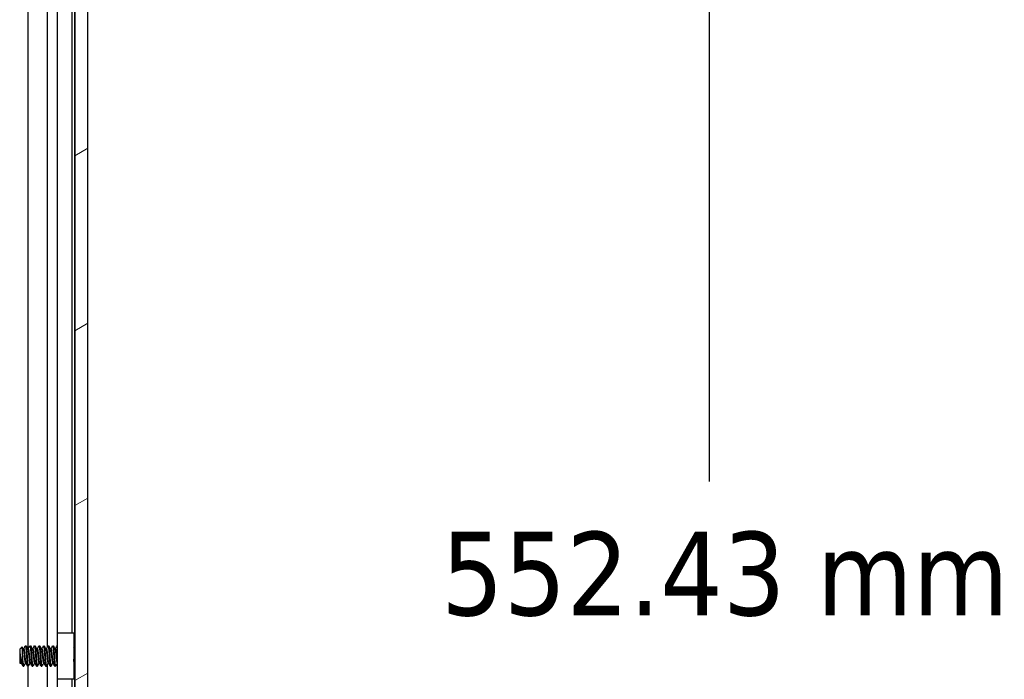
# Model space of a CAD drawing. Header units: millimetres. Extents: x 64 to 1798, y 64 to 1375.
# Tile 46 of 60: x 1043 to 1181, y 729 to 821. Entities that reach past the tile are written whole.
import ezdxf

# ---------------------------------------------------------------- set-up
doc = ezdxf.new("R2010")
doc.units = ezdxf.units.MM
doc.header["$LTSCALE"] = 6.666667
for name, color, linetype, lineweight in [('Dimension (ANSI)', 7, 'Continuous', 25), ('Hatch (ANSI)', 7, 'Continuous', 18), ('Visible (ANSI)', 7, 'Continuous', 25)]:
    doc.layers.add(name, color=color, linetype=linetype, lineweight=lineweight)
doc.styles.add('Note Text (ANSI)', font='tahoma.ttf')
doc.dimstyles.new('Default - mm (ANSI)', dxfattribs={"dimscale": 6.666667, "dimtxt": 1.75, "dimasz": 1.5, "dimexe": 2, "dimexo": 1, "dimgap": 0.8, "dimtad": 0, "dimtih": 1, "dimtoh": 1, "dimrnd": 1e-08, "dimzin": 0, "dimdsep": 46, "dimtxsty": 'Note Text (ANSI)', "dimblk": 'Filled-2', "dimcen": 0.09, "dimdle": 10, "dimclrd": 256, "dimclre": 256, "dimclrt": 256, "dimadec": 1, "dimazin": 0, "dimtfac": 1.741714, "dimtofl": 0, "dimtmove": 0, "dimatfit": 3, "dimldrblk": 'Filled-1', "dimfxl": 1, "dimtolj": 1, "dimtzin": 0, "dimlwd": -1, "dimlwe": -1, "dimarcsym": 0})

# ---------------------------------------------------------------- blocks, each defined once
blk = doc.blocks.new('Filled-2')
at = {"color": 0}
for p, q in [((0, 0), (-1, 0.167)), ((-1, 0.167), (-1, -0.167)), ((-1, 0), (0, 0)), ((-1, -0.167), (0, 0))]:
    blk.add_line(p, q, dxfattribs=at)
at = {"color": 0, "flags": 128}
blk.add_lwpolyline([(-1, -0.167), (0, 0), (-1, 0.167), (-1, -0.167)], dxfattribs=at)
at = {"color": 0}
blk.add_solid([(-1, -0.167), (0, 0), (-1, 0.167), (-1, -0.167)], dxfattribs=at)
blk = doc.blocks.new('*D11')
at = {"layer": 'Defpoints', "color": 0, "transparency": 16777216}
for p in [(1044.53, 1008.66), (1139.68, 1008.66), (1044.53, 456.23)]:
    blk.add_point(p, dxfattribs=at)
at = {"layer": 'Dimension (ANSI)', "transparency": 16777216}
for p, q in [((1051.2, 1008.66), (1153.01, 1008.66)), ((1139.68, 998.66), (1139.68, 756.82)), ((1139.68, 466.23), (1139.68, 708.07)), ((1051.2, 456.23), (1153.01, 456.23))]:
    blk.add_line(p, q, dxfattribs=at)
at = {"layer": 'Dimension (ANSI)', "transparency": 16777216, "xscale": 10, "yscale": 10, "zscale": 10}
for p, rotation in [((1139.68, 1008.66), 90), ((1139.68, 456.23), 270)]:
    blk.add_blockref('Filled-2', p, dxfattribs=dict(at, rotation=rotation))
at = {"layer": 'Dimension (ANSI)', "transparency": 16777216, "char_height": 11.6667, "attachment_point": 5, "style": 'Note Text (ANSI)'}
for s, insert in [('\\A1; 552.43 mm', (1139.68, 743.86)), ('\\A1;[21.749 in]', (1139.68, 719.48))]:
    blk.add_mtext(s, dxfattribs=dict(at, insert=insert))
blk = doc.blocks.new('Filled-1')
at = {"color": 0}
for p, q in [((0, 0), (-1, 0.333)), ((-1, 0.333), (-1, -0.333)), ((-1, 0), (0, 0)), ((-1, -0.333), (0, 0))]:
    blk.add_line(p, q, dxfattribs=at)
at = {"color": 0, "flags": 128}
blk.add_lwpolyline([(-1, -0.333), (0, 0), (-1, 0.333), (-1, -0.333)], dxfattribs=at)
at = {"color": 0}
blk.add_solid([(-1, -0.333), (0, 0), (-1, 0.333), (-1, -0.333)], dxfattribs=at)

msp = doc.modelspace()

# ---------------------------------------------------------------- hatches: boundary and pattern name
at = {"layer": 'Hatch (ANSI)'}
h = msp.add_hatch(dxfattribs=at)
h.set_pattern_fill('ANSI31', color=256, scale=169.333333, angle=-15, style=0)
h.set_pattern_definition([(30, (0, 0), (-10.58333, 18.33087), [])])
h.paths.add_polyline_path([(1052.8272, 1004.7483), (1051.0238, 1004.7483), (1051.0238, 460.1469), (1052.8272, 460.1469)])

# ---------------------------------------------------------------- linework, layer by layer
at = {"layer": 'Visible (ANSI)'}
for p, q in [((1051.0238, 1004.7483), (1051.0238, 460.1469)), ((1052.8272, 460.1469), (1052.8272, 1004.7483)), ((1044.4746, 733.4404), (1044.4746, 908.8252)), ((1047.1813, 733.7223), (1047.1813, 909.0778)), ((1050.9982, 733.7428), (1050.9982, 908.9524)), ((1048.5852, 735.6976), (1048.5852, 906.9976)), ((1050.6172, 735.6976), (1050.6172, 906.9976)), ((1048.5672, 735.6976), (1050.8672, 735.6976)), ((1048.5672, 729.1976), (1048.5672, 735.6976)), ((1050.8672, 735.6976), (1050.8672, 729.1976)), ((1043.3022, 733.3938), (1043.6252, 733.7168)), ((1044.0959, 733.87), (1044.1753, 733.87)), ((1044.7309, 733.87), (1044.8103, 733.87)), ((1045.3659, 733.87), (1045.4453, 733.87)), ((1046.0009, 733.87), (1046.0803, 733.87)), ((1046.6359, 733.87), (1046.7153, 733.87)), ((1047.2709, 733.87), (1047.3503, 733.87)), ((1047.9059, 733.87), (1047.9853, 733.87)), ((1048.5409, 733.87), (1048.5672, 733.87)), ((1050.8672, 733.6118), (1051.0238, 733.7684)), ((1043.3022, 733.3938), (1043.3022, 731.5015)), ((1043.3489, 732.7708), (1043.3489, 732.0029)), ((1043.7884, 733.4404), (1043.8578, 733.4404)), ((1044.4234, 733.4404), (1044.4928, 733.4404)), ((1045.0584, 733.4404), (1045.1278, 733.4404)), ((1045.6934, 733.4404), (1045.7628, 733.4404)), ((1046.3284, 733.4404), (1046.3978, 733.4404)), ((1046.9634, 733.4404), (1047.0328, 733.4404)), ((1047.5984, 733.4404), (1047.6678, 733.4404)), ((1048.2334, 733.4404), (1048.3028, 733.4404)), ((1043.3022, 731.5015), (1043.421, 731.3827)), ((1043.4609, 731.4548), (1043.5304, 731.4548)), ((1043.7784, 731.0252), (1043.7784, 731.451)), ((1043.7784, 731.0252), (1043.8578, 731.0252)), ((1044.0959, 731.4548), (1044.1654, 731.4548)), ((1044.4134, 731.0252), (1044.4928, 731.0252)), ((1044.4746, 555.6404), (1044.4746, 731.0252)), ((1044.7309, 731.4548), (1044.8004, 731.4548)), ((1045.0484, 731.0252), (1045.1278, 731.0252)), ((1045.3659, 731.4548), (1045.4354, 731.4548)), ((1045.6834, 731.0252), (1045.7628, 731.0252)), ((1046.0009, 731.4548), (1046.0704, 731.4548)), ((1046.3184, 731.0252), (1046.3978, 731.0252)), ((1046.6359, 731.4548), (1046.7054, 731.4548)), ((1046.9534, 731.0252), (1047.0328, 731.0252)), ((1047.1813, 555.9223), (1047.1813, 731.2778)), ((1047.2709, 731.4548), (1047.3404, 731.4548)), ((1047.5884, 731.0252), (1047.6678, 731.0252)), ((1047.9059, 731.4548), (1047.9754, 731.4548)), ((1048.2234, 731.0252), (1048.3028, 731.0252)), ((1048.5409, 731.4548), (1048.5672, 731.4548)), ((1050.9436, 731.207), (1051.0238, 731.1268)), ((1050.9982, 555.9428), (1050.9982, 731.1524)), ((1050.8672, 729.1976), (1048.5672, 729.1976)), ((1048.5852, 557.8976), (1048.5852, 729.1976)), ((1050.6172, 557.8976), (1050.6172, 729.1976))]:
    msp.add_line(p, q, dxfattribs=at)
msp.add_ellipse((1048.4705, 732.4476), major_axis=(0, 0.343), ratio=0.10685664, start_param=0.4127074, end_param=2.72888525, dxfattribs=at)
for points, knots in [([(1043.7274, 732.4476), (1043.7206, 732.6059), (1043.7145, 732.7301), (1043.7037, 732.9395), (1043.6977, 733.0464), (1043.6831, 733.2822), (1043.6747, 733.4009), (1043.6628, 733.5411), (1043.659, 733.5822), (1043.6472, 733.6816), (1043.6385, 733.7167), (1043.6282, 733.7189), (1043.6267, 733.7183), (1043.6252, 733.7168)], [-0.327507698, -0.327507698, -0.327507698, -0.327507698, -0.298679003, -0.298679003, -0.265137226, -0.265137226, -0.218249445, -0.218249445, -0.194983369, -0.194983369, -0.148477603, -0.148477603, -0.140894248, -0.140894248, -0.140894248, -0.140894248]), ([(1043.4223, 732.4476), (1043.4323, 732.3954), (1043.4516, 732.2966), (1043.4957, 732.0762), (1043.5141, 731.9852), (1043.561, 731.7582), (1043.5885, 731.6281), (1043.6487, 731.3588), (1043.6738, 731.2582), (1043.7233, 731.1085), (1043.7511, 731.0525), (1043.7784, 731.0252)], [-0.169469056, -0.169469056, -0.169469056, -0.169469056, -0.142100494, -0.142100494, -0.122546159, -0.122546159, -0.091769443, -0.091769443, -0.050399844, -0.050399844, 0, 0, 0, 0]), ([(1043.7784, 731.451), (1043.77, 731.5871), (1043.7612, 731.744), (1043.7525, 731.9146), (1043.7481, 732), (1043.7438, 732.0872), (1043.7396, 732.1764), (1043.7354, 732.2656), (1043.7312, 732.3575), (1043.7274, 732.4476)], [0, 0, 0, 0, 0.00054045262, 0.00054045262, 0.00054045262, 0.00081067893, 0.00081067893, 0.00081067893, 0.00108090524, 0.00108090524, 0.00108090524, 0.00108090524]), ([(1048.4558, 732.7618), (1048.4664, 732.805), (1048.4818, 732.8497), (1048.5201, 732.929), (1048.542, 732.9647), (1048.5672, 732.9977)], [0, 0, 0, 0, 0.0142453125, 0.0142453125, 0.0267228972, 0.0267228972, 0.0267228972, 0.0267228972]), ([(1043.4327, 731.387), (1043.427, 731.3769), (1043.4211, 731.3786), (1043.4063, 731.4129), (1043.3974, 731.4612), (1043.3812, 731.6047), (1043.3746, 731.6824), (1043.3625, 731.8244), (1043.3557, 731.9105), (1043.3489, 732.0029)], [-0.0993809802, -0.0993809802, -0.0993809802, -0.0993809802, -0.0821352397, -0.0821352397, -0.0557038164, -0.0557038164, -0.030124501, -0.030124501, 0, 0, 0, 0]), ([(1048.5672, 731.8976), (1048.5528, 731.9164), (1048.5395, 731.936), (1048.5112, 731.9837), (1048.497, 732.0125), (1048.473, 732.0721), (1048.4632, 732.1031), (1048.4558, 732.1334)], [0.0124956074, 0.0124956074, 0.0124956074, 0.0124956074, 0.0195994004, 0.0195994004, 0.029259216, 0.029259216, 0.0392505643, 0.0392505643, 0.0392505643, 0.0392505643]), ([(1050.9436, 731.207), (1050.9357, 731.2149), (1050.9277, 731.2481), (1050.9136, 731.3537), (1050.9064, 731.4315), (1050.8882, 731.6694), (1050.8792, 731.8007), (1050.8692, 731.961), (1050.8682, 731.9769), (1050.8672, 731.9929)], [-0.529903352, -0.529903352, -0.529903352, -0.529903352, -0.438646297, -0.438646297, -0.360774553, -0.360774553, -0.293383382, -0.293383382, -0.286024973, -0.286024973, -0.286024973, -0.286024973])]:
    msp.add_open_spline(points, degree=3, knots=knots, dxfattribs=at)
for points in [[(1043.6352, 733.713), (1043.6894, 733.6163), (1043.7436, 733.5197), (1043.7981, 733.4232)], [(1043.8479, 733.4404), (1043.9262, 733.5793), (1044.0042, 733.7184), (1044.082, 733.8576)], [(1044.1893, 733.8576), (1044.2703, 733.7127), (1044.3515, 733.5678), (1044.4331, 733.4232)], [(1044.4829, 733.4404), (1044.5612, 733.5793), (1044.6392, 733.7184), (1044.717, 733.8576)], [(1044.8243, 733.8576), (1044.9053, 733.7127), (1044.9865, 733.5678), (1045.0681, 733.4232)], [(1045.1179, 733.4404), (1045.1962, 733.5793), (1045.2742, 733.7184), (1045.352, 733.8576)], [(1045.4593, 733.8576), (1045.5403, 733.7127), (1045.6215, 733.5678), (1045.7031, 733.4232)], [(1045.7529, 733.4404), (1045.8312, 733.5793), (1045.9092, 733.7184), (1045.987, 733.8576)], [(1046.0943, 733.8576), (1046.1753, 733.7127), (1046.2565, 733.5678), (1046.3381, 733.4232)], [(1046.3879, 733.4404), (1046.4662, 733.5793), (1046.5442, 733.7184), (1046.622, 733.8576)], [(1046.7293, 733.8576), (1046.8103, 733.7127), (1046.8915, 733.5678), (1046.9731, 733.4232)], [(1047.0229, 733.4404), (1047.1012, 733.5793), (1047.1792, 733.7184), (1047.257, 733.8576)], [(1047.3643, 733.8576), (1047.4453, 733.7127), (1047.5265, 733.5678), (1047.6081, 733.4232)], [(1047.6579, 733.4404), (1047.7362, 733.5793), (1047.8142, 733.7184), (1047.892, 733.8576)], [(1047.9993, 733.8576), (1048.0803, 733.7127), (1048.1615, 733.5678), (1048.2431, 733.4232)], [(1048.2929, 733.4404), (1048.3712, 733.5793), (1048.4492, 733.7184), (1048.527, 733.8576)], [(1051.0086, 733.7532), (1051.0136, 733.7623), (1051.0187, 733.7713), (1051.0238, 733.7804)], [(1043.3489, 732.7708), (1043.3755, 732.672), (1043.4002, 732.5622), (1043.4223, 732.4476)], [(1043.4709, 731.4548), (1043.4581, 731.4322), (1043.4454, 731.4096), (1043.4327, 731.387)], [(1043.7464, 731.0699), (1043.6714, 731.2041), (1043.5962, 731.3382), (1043.5207, 731.4721)], [(1044.1059, 731.4548), (1044.0275, 731.3159), (1043.9496, 731.1768), (1043.8718, 731.0376)], [(1044.3995, 731.0376), (1044.3184, 731.1826), (1044.2373, 731.3274), (1044.1557, 731.4721)], [(1044.7409, 731.4548), (1044.6625, 731.3159), (1044.5846, 731.1768), (1044.5068, 731.0376)], [(1045.0345, 731.0376), (1044.9534, 731.1826), (1044.8723, 731.3274), (1044.7907, 731.4721)], [(1045.3759, 731.4548), (1045.2975, 731.3159), (1045.2196, 731.1768), (1045.1418, 731.0376)], [(1045.6695, 731.0376), (1045.5884, 731.1826), (1045.5073, 731.3274), (1045.4257, 731.4721)], [(1046.0109, 731.4548), (1045.9325, 731.3159), (1045.8546, 731.1768), (1045.7768, 731.0376)], [(1046.3045, 731.0376), (1046.2234, 731.1826), (1046.1423, 731.3274), (1046.0607, 731.4721)], [(1046.6459, 731.4548), (1046.5675, 731.3159), (1046.4896, 731.1768), (1046.4118, 731.0376)], [(1046.9395, 731.0376), (1046.8584, 731.1826), (1046.7773, 731.3274), (1046.6957, 731.4721)], [(1047.2809, 731.4548), (1047.2025, 731.3159), (1047.1246, 731.1768), (1047.0468, 731.0376)], [(1047.5745, 731.0376), (1047.4934, 731.1826), (1047.4123, 731.3274), (1047.3307, 731.4721)], [(1047.9159, 731.4548), (1047.8375, 731.3159), (1047.7596, 731.1768), (1047.6818, 731.0376)], [(1048.2095, 731.0376), (1048.1284, 731.1826), (1048.0473, 731.3274), (1047.9657, 731.4721)], [(1048.5509, 731.4548), (1048.4725, 731.3159), (1048.3946, 731.1768), (1048.3168, 731.0376)], [(1050.9487, 731.2019), (1050.9215, 731.1534), (1050.8943, 731.1048), (1050.8672, 731.0563)]]:
    msp.add_open_spline(points, degree=3, dxfattribs=at)
for points, weights, knots in [([(1044.082, 733.8576), (1044.1177, 733.9214), (1044.1489, 733.6794), (1044.2018, 733.2688), (1044.2547, 732.4476)], [0.937106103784, 0.916453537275, 1, 0.866025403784, 1], [0.0768375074, 0.0768375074, 0.0768375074, 0.0833333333, 0.0833333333, 0.09375, 0.09375, 0.09375]), ([(1044.1753, 733.87), (1044.2037, 733.87), (1044.2282, 733.6794), (1044.2812, 733.2688), (1044.3341, 732.4476)], [0.933012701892, 0.933012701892, 1, 0.866025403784, 1], [0.140625, 0.140625, 0.140625, 0.1458333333, 0.1458333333, 0.15625, 0.15625, 0.15625]), ([(1044.717, 733.8576), (1044.7527, 733.9214), (1044.7839, 733.6794), (1044.8368, 733.2688), (1044.8897, 732.4476)], [0.937106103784, 0.916453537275, 1, 0.866025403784, 1], [0.1393375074, 0.1393375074, 0.1393375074, 0.1458333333, 0.1458333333, 0.15625, 0.15625, 0.15625]), ([(1044.8103, 733.87), (1044.8387, 733.87), (1044.8632, 733.6794), (1044.9162, 733.2688), (1044.9691, 732.4476)], [0.933012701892, 0.933012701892, 1, 0.866025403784, 1], [0.203125, 0.203125, 0.203125, 0.2083333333, 0.2083333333, 0.21875, 0.21875, 0.21875]), ([(1045.352, 733.8576), (1045.3877, 733.9214), (1045.4189, 733.6794), (1045.4718, 733.2688), (1045.5247, 732.4476)], [0.937106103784, 0.916453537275, 1, 0.866025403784, 1], [0.2018375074, 0.2018375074, 0.2018375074, 0.2083333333, 0.2083333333, 0.21875, 0.21875, 0.21875]), ([(1045.4453, 733.87), (1045.4737, 733.87), (1045.4982, 733.6794), (1045.5512, 733.2688), (1045.6041, 732.4476)], [0.933012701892, 0.933012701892, 1, 0.866025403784, 1], [0.265625, 0.265625, 0.265625, 0.2708333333, 0.2708333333, 0.28125, 0.28125, 0.28125]), ([(1045.987, 733.8576), (1046.0227, 733.9214), (1046.0539, 733.6794), (1046.1068, 733.2688), (1046.1597, 732.4476)], [0.937106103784, 0.916453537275, 1, 0.866025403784, 1], [0.2643375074, 0.2643375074, 0.2643375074, 0.2708333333, 0.2708333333, 0.28125, 0.28125, 0.28125]), ([(1046.0803, 733.87), (1046.1087, 733.87), (1046.1332, 733.6794), (1046.1862, 733.2688), (1046.2391, 732.4476)], [0.933012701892, 0.933012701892, 1, 0.866025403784, 1], [0.328125, 0.328125, 0.328125, 0.3333333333, 0.3333333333, 0.34375, 0.34375, 0.34375]), ([(1046.622, 733.8576), (1046.6577, 733.9214), (1046.6889, 733.6794), (1046.7418, 733.2688), (1046.7947, 732.4476)], [0.937106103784, 0.916453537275, 1, 0.866025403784, 1], [0.3268375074, 0.3268375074, 0.3268375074, 0.3333333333, 0.3333333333, 0.34375, 0.34375, 0.34375]), ([(1046.7153, 733.87), (1046.7437, 733.87), (1046.7682, 733.6794), (1046.8212, 733.2688), (1046.8741, 732.4476)], [0.933012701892, 0.933012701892, 1, 0.866025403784, 1], [0.390625, 0.390625, 0.390625, 0.3958333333, 0.3958333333, 0.40625, 0.40625, 0.40625]), ([(1047.257, 733.8576), (1047.2927, 733.9214), (1047.3239, 733.6794), (1047.3768, 733.2688), (1047.4297, 732.4476)], [0.937106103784, 0.916453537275, 1, 0.866025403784, 1], [0.3893375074, 0.3893375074, 0.3893375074, 0.3958333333, 0.3958333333, 0.40625, 0.40625, 0.40625]), ([(1047.3503, 733.87), (1047.3787, 733.87), (1047.4032, 733.6794), (1047.4562, 733.2688), (1047.5091, 732.4476)], [0.933012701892, 0.933012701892, 1, 0.866025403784, 1], [0.453125, 0.453125, 0.453125, 0.4583333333, 0.4583333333, 0.46875, 0.46875, 0.46875]), ([(1047.892, 733.8576), (1047.9277, 733.9214), (1047.9589, 733.6794), (1048.0118, 733.2688), (1048.0647, 732.4476)], [0.937106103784, 0.916453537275, 1, 0.866025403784, 1], [0.4518375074, 0.4518375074, 0.4518375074, 0.4583333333, 0.4583333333, 0.46875, 0.46875, 0.46875]), ([(1047.9853, 733.87), (1048.0137, 733.87), (1048.0382, 733.6794), (1048.0912, 733.2688), (1048.1441, 732.4476)], [0.933012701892, 0.933012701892, 1, 0.866025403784, 1], [0.515625, 0.515625, 0.515625, 0.5208333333, 0.5208333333, 0.53125, 0.53125, 0.53125]), ([(1043.3489, 732.7708), (1043.3662, 732.6137), (1043.3816, 732.4476), (1043.4345, 731.8744), (1043.4874, 731.5878), (1043.503, 731.5034), (1043.5207, 731.4721)], [0.941670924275, 0.957095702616, 1, 0.866025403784, 1, 0.956426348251, 0.941196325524], [0.0279141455, 0.0279141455, 0.0279141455, 0.03125, 0.03125, 0.0416666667, 0.0416666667, 0.0450545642, 0.0450545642, 0.0450545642]), ([(1043.7981, 733.4232), (1043.8158, 733.3918), (1043.8314, 733.3074), (1043.8843, 733.0208), (1043.9372, 732.4476), (1043.9901, 731.8744), (1044.043, 731.5878), (1044.0676, 731.4548), (1044.0959, 731.4548)], [0.941196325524, 0.956426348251, 1, 0.866025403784, 1, 0.866025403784, 1, 0.933012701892, 0.933012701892], [0.0799454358, 0.0799454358, 0.0799454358, 0.0833333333, 0.0833333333, 0.09375, 0.09375, 0.1041666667, 0.1041666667, 0.109375, 0.109375, 0.109375]), ([(1043.8578, 733.4404), (1043.8862, 733.4404), (1043.9107, 733.3074), (1043.9637, 733.0208), (1044.0166, 732.4476), (1044.0695, 731.8744), (1044.1224, 731.5878), (1044.138, 731.5034), (1044.1557, 731.4721)], [0.933012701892, 0.933012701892, 1, 0.866025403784, 1, 0.866025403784, 1, 0.956426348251, 0.941196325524], [0.078125, 0.078125, 0.078125, 0.0833333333, 0.0833333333, 0.09375, 0.09375, 0.1041666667, 0.1041666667, 0.1075545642, 0.1075545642, 0.1075545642]), ([(1044.2547, 732.4476), (1044.3076, 731.6264), (1044.3605, 731.2158), (1044.3851, 731.0252), (1044.4134, 731.0252)], [1, 0.866025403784, 1, 0.933012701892, 0.933012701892], [0.09375, 0.09375, 0.09375, 0.1041666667, 0.1041666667, 0.109375, 0.109375, 0.109375]), ([(1044.3341, 732.4476), (1044.387, 731.6264), (1044.4399, 731.2158), (1044.4711, 730.9738), (1044.5068, 731.0376)], [1, 0.866025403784, 1, 0.916453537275, 0.937106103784], [0.15625, 0.15625, 0.15625, 0.1666666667, 0.1666666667, 0.1731624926, 0.1731624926, 0.1731624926]), ([(1044.4331, 733.4232), (1044.4508, 733.3918), (1044.4664, 733.3074), (1044.5193, 733.0208), (1044.5722, 732.4476), (1044.6251, 731.8744), (1044.678, 731.5878), (1044.7026, 731.4548), (1044.7309, 731.4548)], [0.941196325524, 0.956426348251, 1, 0.866025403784, 1, 0.866025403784, 1, 0.933012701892, 0.933012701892], [0.1424454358, 0.1424454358, 0.1424454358, 0.1458333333, 0.1458333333, 0.15625, 0.15625, 0.1666666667, 0.1666666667, 0.171875, 0.171875, 0.171875]), ([(1044.4928, 733.4404), (1044.5212, 733.4404), (1044.5457, 733.3074), (1044.5987, 733.0208), (1044.6516, 732.4476), (1044.7045, 731.8744), (1044.7574, 731.5878), (1044.773, 731.5034), (1044.7907, 731.4721)], [0.933012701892, 0.933012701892, 1, 0.866025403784, 1, 0.866025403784, 1, 0.956426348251, 0.941196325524], [0.140625, 0.140625, 0.140625, 0.1458333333, 0.1458333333, 0.15625, 0.15625, 0.1666666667, 0.1666666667, 0.1700545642, 0.1700545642, 0.1700545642]), ([(1044.8897, 732.4476), (1044.9426, 731.6264), (1044.9955, 731.2158), (1045.0201, 731.0252), (1045.0484, 731.0252)], [1, 0.866025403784, 1, 0.933012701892, 0.933012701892], [0.15625, 0.15625, 0.15625, 0.1666666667, 0.1666666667, 0.171875, 0.171875, 0.171875]), ([(1044.9691, 732.4476), (1045.022, 731.6264), (1045.0749, 731.2158), (1045.1061, 730.9738), (1045.1418, 731.0376)], [1, 0.866025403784, 1, 0.916453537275, 0.937106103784], [0.21875, 0.21875, 0.21875, 0.2291666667, 0.2291666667, 0.2356624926, 0.2356624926, 0.2356624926]), ([(1045.0681, 733.4232), (1045.0858, 733.3918), (1045.1014, 733.3074), (1045.1543, 733.0208), (1045.2072, 732.4476), (1045.2601, 731.8744), (1045.313, 731.5878), (1045.3376, 731.4548), (1045.3659, 731.4548)], [0.941196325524, 0.956426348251, 1, 0.866025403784, 1, 0.866025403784, 1, 0.933012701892, 0.933012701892], [0.2049454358, 0.2049454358, 0.2049454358, 0.2083333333, 0.2083333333, 0.21875, 0.21875, 0.2291666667, 0.2291666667, 0.234375, 0.234375, 0.234375]), ([(1045.1278, 733.4404), (1045.1562, 733.4404), (1045.1807, 733.3074), (1045.2337, 733.0208), (1045.2866, 732.4476), (1045.3395, 731.8744), (1045.3924, 731.5878), (1045.408, 731.5034), (1045.4257, 731.4721)], [0.933012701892, 0.933012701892, 1, 0.866025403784, 1, 0.866025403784, 1, 0.956426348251, 0.941196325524], [0.203125, 0.203125, 0.203125, 0.2083333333, 0.2083333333, 0.21875, 0.21875, 0.2291666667, 0.2291666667, 0.2325545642, 0.2325545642, 0.2325545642]), ([(1045.5247, 732.4476), (1045.5776, 731.6264), (1045.6305, 731.2158), (1045.6551, 731.0252), (1045.6834, 731.0252)], [1, 0.866025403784, 1, 0.933012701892, 0.933012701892], [0.21875, 0.21875, 0.21875, 0.2291666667, 0.2291666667, 0.234375, 0.234375, 0.234375]), ([(1045.6041, 732.4476), (1045.657, 731.6264), (1045.7099, 731.2158), (1045.7411, 730.9738), (1045.7768, 731.0376)], [1, 0.866025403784, 1, 0.916453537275, 0.937106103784], [0.28125, 0.28125, 0.28125, 0.2916666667, 0.2916666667, 0.2981624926, 0.2981624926, 0.2981624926]), ([(1045.7031, 733.4232), (1045.7208, 733.3918), (1045.7364, 733.3074), (1045.7893, 733.0208), (1045.8422, 732.4476), (1045.8951, 731.8744), (1045.948, 731.5878), (1045.9726, 731.4548), (1046.0009, 731.4548)], [0.941196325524, 0.956426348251, 1, 0.866025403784, 1, 0.866025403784, 1, 0.933012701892, 0.933012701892], [0.2674454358, 0.2674454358, 0.2674454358, 0.2708333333, 0.2708333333, 0.28125, 0.28125, 0.2916666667, 0.2916666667, 0.296875, 0.296875, 0.296875]), ([(1045.7628, 733.4404), (1045.7912, 733.4404), (1045.8157, 733.3074), (1045.8687, 733.0208), (1045.9216, 732.4476), (1045.9745, 731.8744), (1046.0274, 731.5878), (1046.043, 731.5034), (1046.0607, 731.4721)], [0.933012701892, 0.933012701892, 1, 0.866025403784, 1, 0.866025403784, 1, 0.956426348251, 0.941196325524], [0.265625, 0.265625, 0.265625, 0.2708333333, 0.2708333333, 0.28125, 0.28125, 0.2916666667, 0.2916666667, 0.2950545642, 0.2950545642, 0.2950545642]), ([(1046.1597, 732.4476), (1046.2126, 731.6264), (1046.2655, 731.2158), (1046.2901, 731.0252), (1046.3184, 731.0252)], [1, 0.866025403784, 1, 0.933012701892, 0.933012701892], [0.28125, 0.28125, 0.28125, 0.2916666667, 0.2916666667, 0.296875, 0.296875, 0.296875]), ([(1046.2391, 732.4476), (1046.292, 731.6264), (1046.3449, 731.2158), (1046.3761, 730.9738), (1046.4118, 731.0376)], [1, 0.866025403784, 1, 0.916453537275, 0.937106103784], [0.34375, 0.34375, 0.34375, 0.3541666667, 0.3541666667, 0.3606624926, 0.3606624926, 0.3606624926]), ([(1046.3381, 733.4232), (1046.3558, 733.3918), (1046.3714, 733.3074), (1046.4243, 733.0208), (1046.4772, 732.4476), (1046.5301, 731.8744), (1046.583, 731.5878), (1046.6076, 731.4548), (1046.6359, 731.4548)], [0.941196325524, 0.956426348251, 1, 0.866025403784, 1, 0.866025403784, 1, 0.933012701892, 0.933012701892], [0.3299454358, 0.3299454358, 0.3299454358, 0.3333333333, 0.3333333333, 0.34375, 0.34375, 0.3541666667, 0.3541666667, 0.359375, 0.359375, 0.359375]), ([(1046.3978, 733.4404), (1046.4262, 733.4404), (1046.4507, 733.3074), (1046.5037, 733.0208), (1046.5566, 732.4476), (1046.6095, 731.8744), (1046.6624, 731.5878), (1046.678, 731.5034), (1046.6957, 731.4721)], [0.933012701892, 0.933012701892, 1, 0.866025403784, 1, 0.866025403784, 1, 0.956426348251, 0.941196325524], [0.328125, 0.328125, 0.328125, 0.3333333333, 0.3333333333, 0.34375, 0.34375, 0.3541666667, 0.3541666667, 0.3575545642, 0.3575545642, 0.3575545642]), ([(1046.7947, 732.4476), (1046.8476, 731.6264), (1046.9005, 731.2158), (1046.9251, 731.0252), (1046.9534, 731.0252)], [1, 0.866025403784, 1, 0.933012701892, 0.933012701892], [0.34375, 0.34375, 0.34375, 0.3541666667, 0.3541666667, 0.359375, 0.359375, 0.359375]), ([(1046.8741, 732.4476), (1046.927, 731.6264), (1046.9799, 731.2158), (1047.0111, 730.9738), (1047.0468, 731.0376)], [1, 0.866025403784, 1, 0.916453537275, 0.937106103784], [0.40625, 0.40625, 0.40625, 0.4166666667, 0.4166666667, 0.4231624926, 0.4231624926, 0.4231624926]), ([(1046.9731, 733.4232), (1046.9908, 733.3918), (1047.0064, 733.3074), (1047.0593, 733.0208), (1047.1122, 732.4476), (1047.1651, 731.8744), (1047.218, 731.5878), (1047.2426, 731.4548), (1047.2709, 731.4548)], [0.941196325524, 0.956426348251, 1, 0.866025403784, 1, 0.866025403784, 1, 0.933012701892, 0.933012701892], [0.3924454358, 0.3924454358, 0.3924454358, 0.3958333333, 0.3958333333, 0.40625, 0.40625, 0.4166666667, 0.4166666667, 0.421875, 0.421875, 0.421875]), ([(1047.0328, 733.4404), (1047.0612, 733.4404), (1047.0857, 733.3074), (1047.1387, 733.0208), (1047.1916, 732.4476), (1047.2445, 731.8744), (1047.2974, 731.5878), (1047.313, 731.5034), (1047.3307, 731.4721)], [0.933012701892, 0.933012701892, 1, 0.866025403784, 1, 0.866025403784, 1, 0.956426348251, 0.941196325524], [0.390625, 0.390625, 0.390625, 0.3958333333, 0.3958333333, 0.40625, 0.40625, 0.4166666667, 0.4166666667, 0.4200545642, 0.4200545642, 0.4200545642]), ([(1047.4297, 732.4476), (1047.4826, 731.6264), (1047.5355, 731.2158), (1047.5601, 731.0252), (1047.5884, 731.0252)], [1, 0.866025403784, 1, 0.933012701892, 0.933012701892], [0.40625, 0.40625, 0.40625, 0.4166666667, 0.4166666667, 0.421875, 0.421875, 0.421875]), ([(1047.5091, 732.4476), (1047.562, 731.6264), (1047.6149, 731.2158), (1047.6461, 730.9738), (1047.6818, 731.0376)], [1, 0.866025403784, 1, 0.916453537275, 0.937106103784], [0.46875, 0.46875, 0.46875, 0.4791666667, 0.4791666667, 0.4856624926, 0.4856624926, 0.4856624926]), ([(1047.6081, 733.4232), (1047.6258, 733.3918), (1047.6414, 733.3074), (1047.6943, 733.0208), (1047.7472, 732.4476), (1047.8001, 731.8744), (1047.853, 731.5878), (1047.8776, 731.4548), (1047.9059, 731.4548)], [0.941196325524, 0.956426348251, 1, 0.866025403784, 1, 0.866025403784, 1, 0.933012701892, 0.933012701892], [0.4549454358, 0.4549454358, 0.4549454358, 0.4583333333, 0.4583333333, 0.46875, 0.46875, 0.4791666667, 0.4791666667, 0.484375, 0.484375, 0.484375]), ([(1047.6678, 733.4404), (1047.6962, 733.4404), (1047.7207, 733.3074), (1047.7737, 733.0208), (1047.8266, 732.4476), (1047.8795, 731.8744), (1047.9324, 731.5878), (1047.948, 731.5034), (1047.9657, 731.4721)], [0.933012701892, 0.933012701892, 1, 0.866025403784, 1, 0.866025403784, 1, 0.956426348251, 0.941196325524], [0.453125, 0.453125, 0.453125, 0.4583333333, 0.4583333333, 0.46875, 0.46875, 0.4791666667, 0.4791666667, 0.4825545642, 0.4825545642, 0.4825545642]), ([(1048.0647, 732.4476), (1048.1176, 731.6264), (1048.1705, 731.2158), (1048.1951, 731.0252), (1048.2234, 731.0252)], [1, 0.866025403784, 1, 0.933012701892, 0.933012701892], [0.46875, 0.46875, 0.46875, 0.4791666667, 0.4791666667, 0.484375, 0.484375, 0.484375]), ([(1048.1441, 732.4476), (1048.197, 731.6264), (1048.2499, 731.2158), (1048.2811, 730.9738), (1048.3168, 731.0376)], [1, 0.866025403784, 1, 0.916453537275, 0.937106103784], [0.53125, 0.53125, 0.53125, 0.5416666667, 0.5416666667, 0.5481624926, 0.5481624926, 0.5481624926]), ([(1048.2431, 733.4232), (1048.2608, 733.3918), (1048.2764, 733.3074), (1048.3293, 733.0208), (1048.3822, 732.4476), (1048.4351, 731.8744), (1048.488, 731.5878), (1048.5126, 731.4548), (1048.5409, 731.4548)], [0.941196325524, 0.956426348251, 1, 0.866025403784, 1, 0.866025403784, 1, 0.933012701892, 0.933012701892], [0.5174454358, 0.5174454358, 0.5174454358, 0.5208333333, 0.5208333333, 0.53125, 0.53125, 0.5416666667, 0.5416666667, 0.546875, 0.546875, 0.546875]), ([(1048.3028, 733.4404), (1048.3312, 733.4404), (1048.3557, 733.3074), (1048.3965, 733.0865), (1048.4413, 732.6545)], [0.933012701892, 0.933012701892, 1, 0.893471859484, 0.956352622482], [0.515625, 0.515625, 0.515625, 0.5208333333, 0.5208333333, 0.529116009, 0.529116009, 0.529116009]), ([(1043.3489, 732.0029), (1043.3805, 731.7367), (1043.408, 731.5878), (1043.4326, 731.4548), (1043.4609, 731.4548)], [0.933829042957, 0.925617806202, 1, 0.933012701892, 0.933012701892], [0.0358833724, 0.0358833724, 0.0358833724, 0.0416666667, 0.0416666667, 0.046875, 0.046875, 0.046875]), ([(1043.7784, 731.451), (1043.7924, 731.3127), (1043.8049, 731.2158), (1043.8361, 730.9738), (1043.8718, 731.0376)], [0.948065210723, 0.96476686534, 1, 0.916453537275, 0.937106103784], [0.10142725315, 0.10142725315, 0.10142725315, 0.10416666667, 0.10416666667, 0.11066249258, 0.11066249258, 0.11066249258])]:
    msp.add_rational_spline(points, weights, degree=2, knots=knots, dxfattribs=at)
for points, weights in [([(1048.527, 733.8576), (1048.5473, 733.894), (1048.5672, 733.8256)], [0.937106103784, 0.925226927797, 0.947821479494]), ([(1048.5101, 731.9877), (1048.5406, 731.7331), (1048.5672, 731.5889)], [0.933422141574, 0.927799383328, 0.999392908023])]:
    msp.add_rational_spline(points, weights, degree=2, dxfattribs=at)

# ---------------------------------------------------------------- dimensions: what is measured, and where the dimension line sits
at = {"layer": 'Dimension (ANSI)'}
dim = msp.add_linear_dim(base=(1139.6773, 1008.6626), p1=(1044.5309, 456.2326), p2=(1044.5309, 1008.6626), angle=90, text=' <> mm\\X[21.749 in]', dimstyle='Default - mm (ANSI)', override={"dimgap": 0.8, "dimdec": 2, "dimpost": '', "dimtol": 0, "dimlim": 0, "dimtp": 0, "dimtm": 0, "dimtdec": 2, "dimatfit": 1}, dxfattribs=at)
dim.commit()
dim.dimension.update_dxf_attribs({"geometry": '*D11', "text_midpoint": (1139.6773, 732.4476), "dimtype": 160})

doc.saveas('drawing.dxf')
